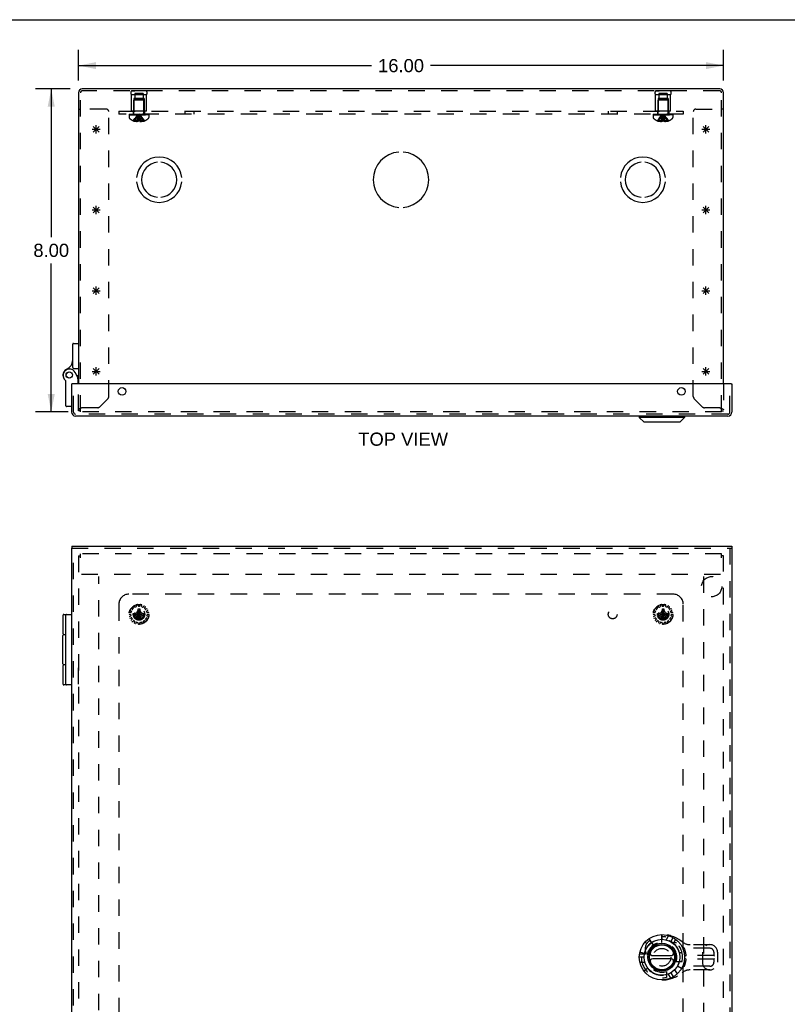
# Model space of a CAD drawing. Header units: inches. Extents: x 0 to 73.9, y 0 to 47.8.
# Tile 11 of 13: x 14.9 to 34, y 23.4 to 47.8. Entities that reach past the tile are written whole.
import ezdxf

# ---------------------------------------------------------------- set-up
doc = ezdxf.new("R2010")
doc.units = ezdxf.units.IN
doc.header["$LTSCALE"] = 4.065217
doc.header["$MEASUREMENT"] = 0
doc.linetypes.add('HIDDEN', pattern=[0.2, 0.1, -0.1])
doc.layers.get('0').update_dxf_attribs({"linetype": 'CONTINUOUS'})
for name, color, linetype in [('DEFAULT_2', 8, 'HIDDEN'), ('DIMENSIONS', 7, 'CONTINUOUS'), ('DOOR_ASSEMBLY', 7, 'CONTINUOUS'), ('OPEN', 7, 'CONTINUOUS'), ('SPOTWELDS', 7, 'CONTINUOUS'), ('SUBPANEL', 7, 'CONTINUOUS')]:
    doc.layers.add(name, color=color, linetype=linetype)
doc.styles.get("Standard").update_dxf_attribs({"font": 'arial.ttf'})
doc.dimstyles.new('DIMSTYLE_1', dxfattribs={"dimtxt": 0.326087, "dimasz": 0.434783, "dimexe": 0.09, "dimexo": 0.07, "dimgap": 0.0375, "dimtad": 0, "dimtih": 1, "dimtoh": 1, "dimzin": 4, "dimdsep": 46, "dimtxsty": 'Standard', "dimblk": '_FILLED', "dimblk1": '_FILLED', "dimblk2": '_FILLED', "dimcen": 0.09, "dimadec": 3, "dimazin": 1, "dimtfac": 1, "dimtdec": 3, "dimtofl": 0, "dimtmove": 0, "dimatfit": 3, "dimldrblk": '_FILLED', "dimfxl": 0, "dimtolj": 1, "dimtzin": 4, "dimarcsym": 0})

# ---------------------------------------------------------------- blocks, each defined once
blk = doc.blocks.new('_FILLED')
at = {"color": 0, "linetype": 'ByBlock'}
blk.add_solid([(0, 0), (-1, 0.2), (-1, -0.2)], dxfattribs=at)
blk = doc.blocks.new('*D1')
at = {"layer": 'DIMENSIONS', "color": 2, "linetype": 'Continuous'}
for p, q in [((16.396, 46.318), (16.396, 47.079)), ((32.396, 46.318), (32.396, 47.079)), ((16.396, 46.688), (23.663, 46.688)), ((32.396, 46.688), (25.128, 46.688))]:
    blk.add_line(p, q, dxfattribs=at)
at = {"layer": 'DIMENSIONS', "color": 2, "linetype": 'Continuous', "xscale": 0.4347826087, "yscale": 0.4347826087, "zscale": 0.4347826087, "rotation": 180}
blk.add_blockref('_FILLED', (16.396, 46.688), dxfattribs=at)
at = {"layer": 'DIMENSIONS', "color": 2, "linetype": 'Continuous', "xscale": 0.4347826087, "yscale": 0.4347826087, "zscale": 0.4347826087}
blk.add_blockref('_FILLED', (32.396, 46.688), dxfattribs=at)
at = {"layer": 'DIMENSIONS', "color": 2, "linetype": 'Continuous', "insert": (24.396, 46.851), "char_height": 0.3261, "width": 1.13949, "attachment_point": 2, "line_spacing_factor": 0.9}
blk.add_mtext('16.00', dxfattribs=at)
blk = doc.blocks.new('*D2')
at = {"layer": 'DIMENSIONS', "color": 2, "linetype": 'Continuous'}
for p, q in [((16.186, 46.109), (15.328, 46.109)), ((15.719, 46.109), (15.719, 42.435)), ((15.719, 38.109), (15.719, 41.783)), ((16.139, 38.109), (15.328, 38.109))]:
    blk.add_line(p, q, dxfattribs=at)
at = {"layer": 'DIMENSIONS', "color": 2, "linetype": 'Continuous', "xscale": 0.4347826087, "yscale": 0.4347826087, "zscale": 0.4347826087}
for p, rotation in [((15.719, 46.109), 90), ((15.719, 38.109), 270)]:
    blk.add_blockref('_FILLED', p, dxfattribs=dict(at, rotation=rotation))
at = {"layer": 'DIMENSIONS', "color": 2, "linetype": 'Continuous', "insert": (15.719, 42.272), "char_height": 0.3261, "width": 0.88613, "attachment_point": 2, "line_spacing_factor": 0.9}
blk.add_mtext('8.00', dxfattribs=at)

msp = doc.modelspace()

# ---------------------------------------------------------------- linework, layer by layer
at = {"color": 7, "linetype": 'Continuous'}
for p, q in [((0, 47.826), (73.913, 47.826)), ((16.396, 45.609), (16.444, 45.609)), ((32.396, 45.609), (32.348, 45.609))]:
    msp.add_line(p, q, dxfattribs=at)
at = {"color": 3, "linetype": 'Continuous'}
for p, q in [((16.396, 46.014), (16.396, 38.8)), ((32.301, 46.109), (16.49, 46.109)), ((32.396, 38.8), (32.396, 46.014))]:
    msp.add_line(p, q, dxfattribs=at)
at = {"color": 40, "linetype": 'Continuous'}
for p, q in [((16.733, 39.109), (16.933, 39.109)), ((16.904, 39.038), (16.762, 39.18)), ((16.762, 39.038), (16.904, 39.18)), ((16.833, 39.009), (16.833, 39.209)), ((31.858, 39.109), (32.058, 39.109)), ((32.029, 39.038), (31.887, 39.18)), ((31.887, 39.038), (32.029, 39.18)), ((31.958, 39.009), (31.958, 39.209))]:
    msp.add_line(p, q, dxfattribs=at)
at = {"color": 3, "linetype": 'Continuous'}
for centre, start, end in [((16.49, 46.014), 90, 180), ((32.301, 46.014), 0, 90)]:
    msp.add_arc(centre, 0.0948, start, end, dxfattribs=at)
at = {"layer": 'DEFAULT_2', "color": 8, "linetype": 'HIDDEN'}
for p, q in [((16.444, 38.109), (16.444, 46.014)), ((32.301, 46.061), (16.49, 46.061)), ((17.708, 46.061), (17.796, 46.061)), ((18.084, 46.061), (17.708, 46.061)), ((17.708, 45.561), (17.708, 45.961)), ((18.084, 45.961), (17.708, 45.961)), ((17.794, 45.998), (17.794, 45.873)), ((17.997, 45.998), (17.794, 45.998)), ((18.084, 46.061), (17.996, 46.061)), ((17.997, 45.998), (17.997, 45.873)), ((18.084, 45.561), (18.084, 45.961)), ((30.708, 46.061), (30.796, 46.061)), ((31.084, 46.061), (30.708, 46.061)), ((31.084, 45.961), (30.708, 45.961)), ((30.708, 45.561), (30.708, 45.961)), ((30.997, 45.998), (30.794, 45.998)), ((30.794, 45.998), (30.794, 45.873)), ((31.084, 46.061), (30.996, 46.061)), ((30.997, 45.998), (30.997, 45.873)), ((31.084, 45.561), (31.084, 45.961)), ((32.348, 38.109), (32.348, 46.014)), ((17.771, 45.873), (17.771, 45.561)), ((18.021, 45.873), (17.771, 45.873)), ((17.782, 45.841), (17.772, 45.831)), ((17.772, 45.503), (17.772, 45.831)), ((18.02, 45.831), (17.772, 45.831)), ((18.01, 45.841), (17.782, 45.841)), ((18.01, 45.841), (18.02, 45.831)), ((18.02, 45.503), (18.02, 45.831)), ((18.021, 45.873), (18.021, 45.561)), ((31.021, 45.873), (30.771, 45.873)), ((30.771, 45.873), (30.771, 45.561)), ((30.782, 45.841), (30.772, 45.831)), ((31.02, 45.831), (30.772, 45.831)), ((30.772, 45.503), (30.772, 45.831)), ((31.01, 45.841), (30.782, 45.841)), ((31.01, 45.841), (31.02, 45.831)), ((31.02, 45.503), (31.02, 45.831)), ((31.021, 45.873), (31.021, 45.561)), ((17.084, 45.609), (16.444, 45.609)), ((17.146, 38.482), (17.146, 45.547)), ((17.65, 45.486), (17.65, 45.471)), ((17.65, 45.486), (18.141, 45.486)), ((18.141, 45.471), (17.65, 45.471)), ((17.65, 45.466), (17.65, 45.405)), ((17.65, 45.466), (18.142, 45.466)), ((17.658, 45.471), (17.658, 45.486)), ((17.675, 45.486), (17.675, 45.471)), ((17.697, 45.486), (17.697, 45.471)), ((17.702, 45.471), (17.702, 45.486)), ((18.084, 45.561), (17.708, 45.561)), ((17.708, 45.486), (17.708, 45.471)), ((17.728, 45.486), (17.728, 45.471)), ((17.737, 45.486), (17.737, 45.471)), ((17.755, 45.486), (17.755, 45.471)), ((17.779, 45.471), (17.779, 45.486)), ((17.79, 45.486), (17.79, 45.471)), ((17.825, 45.486), (17.825, 45.471)), ((17.829, 45.486), (17.829, 45.471)), ((17.899, 45.456), (17.896, 45.481)), ((17.899, 45.456), (17.896, 45.481)), ((17.962, 45.486), (17.962, 45.471)), ((17.966, 45.471), (17.966, 45.486)), ((18.002, 45.486), (18.002, 45.471)), ((18.012, 45.486), (18.012, 45.471)), ((18.036, 45.486), (18.036, 45.471)), ((18.054, 45.471), (18.054, 45.486)), ((18.063, 45.486), (18.063, 45.471)), ((18.083, 45.486), (18.083, 45.471)), ((18.089, 45.486), (18.089, 45.471)), ((18.094, 45.486), (18.094, 45.471)), ((18.116, 45.471), (18.116, 45.486)), ((18.133, 45.486), (18.133, 45.471)), ((18.141, 45.471), (18.141, 45.486)), ((18.142, 45.466), (18.142, 45.405)), ((30.65, 45.486), (31.141, 45.486)), ((30.65, 45.486), (30.65, 45.471)), ((31.141, 45.471), (30.65, 45.471)), ((30.65, 45.466), (31.142, 45.466)), ((30.65, 45.466), (30.65, 45.405)), ((30.658, 45.471), (30.658, 45.486)), ((30.675, 45.486), (30.675, 45.471)), ((30.697, 45.486), (30.697, 45.471)), ((30.702, 45.471), (30.702, 45.486)), ((31.084, 45.561), (30.708, 45.561)), ((30.708, 45.486), (30.708, 45.471)), ((30.728, 45.486), (30.728, 45.471)), ((30.737, 45.486), (30.737, 45.471)), ((30.755, 45.486), (30.755, 45.471)), ((30.779, 45.471), (30.779, 45.486)), ((30.79, 45.486), (30.79, 45.471)), ((30.825, 45.486), (30.825, 45.471)), ((30.829, 45.486), (30.829, 45.471)), ((30.899, 45.456), (30.896, 45.481)), ((30.899, 45.456), (30.896, 45.481)), ((30.962, 45.486), (30.962, 45.471)), ((30.966, 45.471), (30.966, 45.486)), ((31.002, 45.486), (31.002, 45.471)), ((31.012, 45.486), (31.012, 45.471)), ((31.036, 45.486), (31.036, 45.471)), ((31.054, 45.471), (31.054, 45.486)), ((31.063, 45.486), (31.063, 45.471)), ((31.083, 45.486), (31.083, 45.471)), ((31.089, 45.486), (31.089, 45.471)), ((31.094, 45.486), (31.094, 45.471)), ((31.116, 45.471), (31.116, 45.486)), ((31.133, 45.486), (31.133, 45.471)), ((31.141, 45.471), (31.141, 45.486)), ((31.142, 45.466), (31.142, 45.405)), ((31.646, 38.482), (31.646, 45.547)), ((31.708, 45.609), (32.348, 45.609)), ((17.755, 45.32), (17.755, 45.32)), ((17.755, 45.32), (17.756, 45.32)), ((17.878, 45.32), (17.756, 45.32)), ((17.791, 45.32), (17.791, 45.307)), ((17.846, 45.32), (17.846, 45.298)), ((17.878, 45.32), (17.88, 45.349)), ((17.878, 45.32), (17.878, 45.307)), ((17.878, 45.32), (17.878, 45.32)), ((17.88, 45.349), (17.883, 45.377)), ((17.914, 45.32), (17.914, 45.307)), ((17.914, 45.32), (17.914, 45.32)), ((18.035, 45.32), (17.914, 45.32)), ((17.945, 45.32), (17.945, 45.298)), ((18, 45.32), (18, 45.307)), ((18.036, 45.32), (18.035, 45.32)), ((18.036, 45.32), (18.036, 45.32)), ((30.755, 45.32), (30.755, 45.32)), ((30.756, 45.32), (30.755, 45.32)), ((30.878, 45.32), (30.756, 45.32)), ((30.791, 45.32), (30.791, 45.307)), ((30.846, 45.32), (30.846, 45.298)), ((30.878, 45.32), (30.88, 45.349)), ((30.878, 45.32), (30.878, 45.307)), ((30.878, 45.32), (30.878, 45.32)), ((30.88, 45.349), (30.883, 45.377)), ((31.035, 45.32), (30.914, 45.32)), ((30.914, 45.32), (30.914, 45.32)), ((30.914, 45.32), (30.914, 45.307)), ((30.945, 45.32), (30.945, 45.298)), ((31, 45.32), (31, 45.307)), ((31.036, 45.32), (31.035, 45.32)), ((31.036, 45.32), (31.036, 45.32)), ((16.396, 38.127), (16.396, 38.8)), ((32.396, 38.8), (32.396, 38.127)), ((16.913, 38.225), (17.128, 38.44)), ((31.663, 38.44), (31.878, 38.225)), ((16.444, 38.127), (16.396, 38.127)), ((16.446, 38.192), (16.444, 38.191)), ((32.348, 38.109), (16.444, 38.109)), ((16.448, 38.192), (16.446, 38.192)), ((16.454, 38.195), (16.452, 38.194)), ((16.458, 38.196), (16.454, 38.195)), ((16.463, 38.198), (16.458, 38.196)), ((16.467, 38.199), (16.463, 38.198)), ((16.472, 38.201), (16.467, 38.199)), ((16.479, 38.203), (16.472, 38.201)), ((16.49, 38.207), (16.479, 38.203)), ((16.871, 38.207), (16.49, 38.207)), ((32.301, 38.207), (31.92, 38.207)), ((32.301, 38.207), (32.31, 38.204)), ((32.31, 38.204), (32.317, 38.202)), ((32.317, 38.202), (32.322, 38.2)), ((32.322, 38.2), (32.326, 38.199)), ((32.326, 38.199), (32.331, 38.197)), ((32.348, 38.127), (32.396, 38.127)), ((32.388, 38.169), (32.389, 38.169)), ((32.389, 38.169), (32.39, 38.168)), ((32.391, 38.166), (32.392, 38.166)), ((32.393, 38.164), (32.394, 38.163)), ((32.394, 38.163), (32.394, 38.162)), ((32.394, 38.162), (32.395, 38.162)), ((32.395, 38.16), (32.395, 38.159)), ((16.396, 34.537), (16.396, 14.633)), ((16.396, 34.537), (16.444, 34.537)), ((16.444, 34.49), (16.444, 34.585)), ((32.348, 34.585), (16.444, 34.585)), ((32.348, 34.49), (32.348, 34.585)), ((32.396, 34.537), (32.348, 34.537)), ((32.396, 14.633), (32.396, 34.537)), ((16.469, 34.085), (32.323, 34.085)), ((16.896, 15.145), (16.896, 34.025)), ((31.896, 34.025), (31.896, 15.145)), ((17.728, 33.21), (17.702, 33.222)), ((17.739, 33.263), (17.754, 33.239)), ((17.753, 33.227), (17.74, 33.212)), ((17.793, 33.267), (17.774, 33.289)), ((17.823, 33.272), (17.805, 33.264)), ((17.825, 33.311), (17.829, 33.283)), ((17.876, 33.293), (17.868, 33.321)), ((17.878, 32.945), (17.914, 33.225)), ((17.878, 33.224), (17.878, 33.225)), ((17.914, 32.945), (17.878, 33.225)), ((17.878, 33.189), (17.878, 33.224)), ((17.906, 33.286), (17.886, 33.286)), ((17.914, 33.225), (17.914, 33.224)), ((17.914, 33.224), (17.914, 33.189)), ((17.923, 33.321), (17.915, 33.293)), ((17.962, 33.283), (17.966, 33.311)), ((17.986, 33.264), (17.968, 33.272)), ((18.017, 33.289), (17.998, 33.267)), ((18.037, 33.239), (18.052, 33.263)), ((18.052, 33.212), (18.038, 33.227)), ((18.089, 33.222), (18.063, 33.21)), ((30.728, 33.21), (30.702, 33.222)), ((30.739, 33.263), (30.754, 33.239)), ((30.753, 33.227), (30.74, 33.212)), ((30.793, 33.267), (30.774, 33.289)), ((30.823, 33.272), (30.805, 33.264)), ((30.825, 33.311), (30.829, 33.283)), ((30.876, 33.293), (30.868, 33.321)), ((30.878, 32.945), (30.914, 33.225)), ((30.878, 33.224), (30.878, 33.225)), ((30.914, 32.945), (30.878, 33.225)), ((30.878, 33.189), (30.878, 33.224)), ((30.906, 33.286), (30.886, 33.286)), ((30.914, 33.225), (30.914, 33.224)), ((30.914, 33.224), (30.914, 33.189)), ((30.923, 33.321), (30.915, 33.293)), ((30.962, 33.283), (30.966, 33.311)), ((30.986, 33.264), (30.968, 33.272)), ((31.017, 33.289), (30.998, 33.267)), ((31.037, 33.239), (31.052, 33.263)), ((31.052, 33.212), (31.038, 33.227)), ((31.089, 33.222), (31.063, 33.21)), ((17.658, 33.088), (17.686, 33.083)), ((17.691, 33.13), (17.663, 33.131)), ((17.691, 33.044), (17.664, 33.033)), ((17.678, 32.991), (17.705, 32.998)), ((17.68, 33.184), (17.704, 33.168)), ((17.695, 33.074), (17.697, 33.054)), ((17.707, 33.156), (17.701, 33.137)), ((17.725, 32.964), (17.705, 32.943)), ((17.717, 32.993), (17.726, 32.976)), ((17.755, 33.103), (18.036, 33.067)), ((17.755, 33.103), (17.756, 33.103)), ((17.755, 33.067), (18.036, 33.103)), ((17.756, 33.067), (17.755, 33.067)), ((17.756, 33.103), (17.791, 33.103)), ((17.791, 33.067), (17.756, 33.067)), ((17.791, 33.103), (17.846, 33.134)), ((17.791, 33.103), (18, 33.067)), ((17.791, 33.067), (18, 33.103)), ((17.846, 33.035), (17.791, 33.067)), ((17.846, 33.134), (17.878, 33.189)), ((17.846, 33.035), (17.945, 33.134)), ((17.945, 33.035), (17.846, 33.134)), ((17.878, 32.98), (17.846, 33.035)), ((17.878, 32.98), (17.914, 33.189)), ((17.914, 32.98), (17.878, 33.189)), ((17.878, 32.945), (17.878, 32.98)), ((17.914, 33.189), (17.945, 33.134)), ((17.945, 33.035), (17.914, 32.98)), ((17.914, 32.98), (17.914, 32.945)), ((17.945, 33.134), (18, 33.103)), ((18, 33.067), (17.945, 33.035)), ((18, 33.103), (18.035, 33.103)), ((18.035, 33.067), (18, 33.067)), ((18.035, 33.103), (18.036, 33.103)), ((18.036, 33.067), (18.035, 33.067)), ((18.065, 32.976), (18.075, 32.993)), ((18.086, 32.943), (18.066, 32.964)), ((18.09, 33.137), (18.084, 33.156)), ((18.086, 32.998), (18.114, 32.991)), ((18.088, 33.168), (18.111, 33.184)), ((18.094, 33.054), (18.097, 33.074)), ((18.128, 33.131), (18.1, 33.13)), ((18.127, 33.033), (18.101, 33.044)), ((18.105, 33.083), (18.133, 33.088)), ((30.658, 33.088), (30.686, 33.083)), ((30.691, 33.13), (30.663, 33.131)), ((30.691, 33.044), (30.664, 33.033)), ((30.678, 32.991), (30.705, 32.998)), ((30.68, 33.184), (30.704, 33.168)), ((30.695, 33.074), (30.697, 33.054)), ((30.707, 33.156), (30.701, 33.137)), ((30.725, 32.964), (30.705, 32.943)), ((30.717, 32.993), (30.726, 32.976)), ((30.755, 33.067), (31.036, 33.103)), ((30.755, 33.103), (30.756, 33.103)), ((30.755, 33.103), (31.036, 33.067)), ((30.756, 33.067), (30.755, 33.067)), ((30.756, 33.103), (30.791, 33.103)), ((30.791, 33.067), (30.756, 33.067)), ((30.791, 33.103), (30.846, 33.134)), ((30.791, 33.067), (31, 33.103)), ((30.791, 33.103), (31, 33.067)), ((30.846, 33.035), (30.791, 33.067)), ((30.846, 33.134), (30.878, 33.189)), ((30.846, 33.035), (30.945, 33.134)), ((30.945, 33.035), (30.846, 33.134)), ((30.878, 32.98), (30.846, 33.035)), ((30.878, 32.98), (30.914, 33.189)), ((30.914, 32.98), (30.878, 33.189)), ((30.878, 32.945), (30.878, 32.98)), ((30.914, 33.189), (30.945, 33.134)), ((30.945, 33.035), (30.914, 32.98)), ((30.914, 32.98), (30.914, 32.945)), ((30.945, 33.134), (31, 33.103)), ((31, 33.067), (30.945, 33.035)), ((31, 33.103), (31.035, 33.103)), ((31.035, 33.067), (31, 33.067)), ((31.035, 33.103), (31.036, 33.103)), ((31.036, 33.067), (31.035, 33.067)), ((31.065, 32.976), (31.075, 32.993)), ((31.086, 32.943), (31.066, 32.964)), ((31.09, 33.137), (31.084, 33.156)), ((31.086, 32.998), (31.114, 32.991)), ((31.088, 33.168), (31.111, 33.184)), ((31.094, 33.054), (31.097, 33.074)), ((31.128, 33.131), (31.1, 33.13)), ((31.127, 33.033), (31.101, 33.044)), ((31.105, 33.083), (31.133, 33.088)), ((17.735, 32.91), (17.757, 32.928)), ((17.769, 32.928), (17.786, 32.916)), ((17.789, 32.905), (17.779, 32.878)), ((17.82, 32.86), (17.833, 32.885)), ((17.844, 32.89), (17.864, 32.886)), ((17.871, 32.877), (17.874, 32.848)), ((17.878, 32.945), (17.878, 32.945)), ((17.914, 32.945), (17.914, 32.945)), ((17.918, 32.848), (17.92, 32.877)), ((17.928, 32.886), (17.947, 32.89)), ((17.958, 32.885), (17.972, 32.86)), ((18.012, 32.878), (18.002, 32.905)), ((18.006, 32.916), (18.022, 32.928)), ((18.034, 32.928), (18.057, 32.91)), ((30.735, 32.91), (30.757, 32.928)), ((30.769, 32.928), (30.786, 32.916)), ((30.789, 32.905), (30.779, 32.878)), ((30.82, 32.86), (30.833, 32.885)), ((30.844, 32.89), (30.864, 32.886)), ((30.871, 32.877), (30.874, 32.848)), ((30.878, 32.945), (30.878, 32.945)), ((30.914, 32.945), (30.914, 32.945)), ((30.918, 32.848), (30.92, 32.877)), ((30.928, 32.886), (30.947, 32.89)), ((30.958, 32.885), (30.972, 32.86)), ((31.012, 32.878), (31.002, 32.905)), ((31.006, 32.916), (31.022, 32.928)), ((31.034, 32.928), (31.057, 32.91))]:
    msp.add_line(p, q, dxfattribs=at)
for points in [[(17.755, 45.32), (17.775, 45.349), (17.796, 45.377), (17.819, 45.404), (17.843, 45.431), (17.868, 45.456), (17.896, 45.481)], [(17.791, 45.32), (17.806, 45.349), (17.821, 45.377), (17.838, 45.404), (17.856, 45.431), (17.875, 45.456), (17.896, 45.481)], [(17.846, 45.32), (17.853, 45.349), (17.86, 45.377), (17.868, 45.404), (17.877, 45.431), (17.886, 45.456), (17.896, 45.481)], [(17.883, 45.377), (17.886, 45.404), (17.889, 45.431), (17.892, 45.456), (17.896, 45.481)], [(17.886, 45.404), (17.889, 45.431), (17.892, 45.456), (17.896, 45.481)], [(17.945, 45.32), (17.938, 45.349), (17.931, 45.377), (17.923, 45.404), (17.914, 45.431), (17.905, 45.456), (17.896, 45.481)], [(18, 45.32), (17.985, 45.349), (17.97, 45.377), (17.953, 45.404), (17.935, 45.431), (17.916, 45.456), (17.896, 45.481)], [(18.036, 45.32), (18.016, 45.349), (17.995, 45.377), (17.972, 45.404), (17.948, 45.431), (17.923, 45.456), (17.896, 45.481)], [(17.914, 45.32), (17.911, 45.349), (17.908, 45.377), (17.905, 45.404), (17.902, 45.431), (17.899, 45.456)], [(17.914, 45.32), (17.911, 45.349), (17.908, 45.377), (17.905, 45.404), (17.902, 45.431)], [(30.755, 45.32), (30.775, 45.349), (30.796, 45.377), (30.819, 45.404), (30.843, 45.431), (30.868, 45.456), (30.896, 45.481)], [(30.791, 45.32), (30.806, 45.349), (30.821, 45.377), (30.838, 45.404), (30.856, 45.431), (30.875, 45.456), (30.896, 45.481)], [(30.846, 45.32), (30.853, 45.349), (30.86, 45.377), (30.868, 45.404), (30.877, 45.431), (30.886, 45.456), (30.896, 45.481)], [(30.883, 45.377), (30.886, 45.404), (30.889, 45.431), (30.892, 45.456), (30.896, 45.481)], [(30.886, 45.404), (30.889, 45.431), (30.892, 45.456), (30.896, 45.481)], [(31.036, 45.32), (31.016, 45.349), (30.995, 45.377), (30.972, 45.404), (30.948, 45.431), (30.923, 45.456), (30.896, 45.481)], [(31, 45.32), (30.985, 45.349), (30.97, 45.377), (30.953, 45.404), (30.935, 45.431), (30.916, 45.456), (30.896, 45.481)], [(30.945, 45.32), (30.938, 45.349), (30.931, 45.377), (30.923, 45.404), (30.914, 45.431), (30.905, 45.456), (30.896, 45.481)], [(30.914, 45.32), (30.911, 45.349), (30.908, 45.377), (30.905, 45.404), (30.902, 45.431), (30.899, 45.456)], [(30.914, 45.32), (30.911, 45.349), (30.908, 45.377), (30.905, 45.404), (30.902, 45.431)], [(17.846, 45.298), (17.841, 45.298), (17.836, 45.299), (17.83, 45.299), (17.825, 45.3), (17.82, 45.301), (17.814, 45.302), (17.809, 45.303), (17.803, 45.304), (17.797, 45.305), (17.791, 45.307)], [(17.878, 45.307), (17.873, 45.305), (17.869, 45.303), (17.865, 45.302), (17.862, 45.301), (17.858, 45.3), (17.854, 45.299), (17.85, 45.298), (17.846, 45.298)], [(17.914, 45.32), (17.908, 45.32), (17.902, 45.32), (17.896, 45.32), (17.89, 45.32), (17.884, 45.32), (17.878, 45.32)], [(17.914, 45.307), (17.918, 45.305), (17.922, 45.303), (17.926, 45.302)], [(17.945, 45.298), (17.941, 45.298), (17.937, 45.299), (17.933, 45.3), (17.93, 45.301), (17.926, 45.302)], [(18, 45.307), (17.994, 45.305), (17.988, 45.304), (17.982, 45.303), (17.977, 45.302), (17.971, 45.301), (17.966, 45.3), (17.961, 45.299), (17.955, 45.299), (17.95, 45.298), (17.945, 45.298)], [(30.846, 45.298), (30.841, 45.298), (30.836, 45.299), (30.83, 45.299), (30.825, 45.3), (30.82, 45.301), (30.814, 45.302), (30.809, 45.303), (30.803, 45.304), (30.797, 45.305), (30.791, 45.307)], [(30.878, 45.307), (30.873, 45.305), (30.869, 45.303), (30.865, 45.302), (30.862, 45.301), (30.858, 45.3), (30.854, 45.299), (30.85, 45.298), (30.846, 45.298)], [(30.914, 45.32), (30.908, 45.32), (30.902, 45.32), (30.896, 45.32), (30.89, 45.32), (30.884, 45.32), (30.878, 45.32)], [(30.945, 45.298), (30.941, 45.298), (30.937, 45.299), (30.933, 45.3), (30.93, 45.301), (30.926, 45.302), (30.922, 45.303), (30.918, 45.305), (30.914, 45.307)], [(31, 45.307), (30.994, 45.305), (30.988, 45.304), (30.982, 45.303), (30.977, 45.302), (30.971, 45.301), (30.966, 45.3), (30.961, 45.299), (30.955, 45.299), (30.95, 45.298), (30.945, 45.298)], [(16.438, 38.188), (16.436, 38.188), (16.434, 38.187), (16.432, 38.186), (16.43, 38.185), (16.428, 38.184), (16.427, 38.184), (16.425, 38.183), (16.423, 38.182), (16.422, 38.181), (16.42, 38.181), (16.419, 38.18), (16.417, 38.179), (16.416, 38.178), (16.414, 38.177), (16.413, 38.177), (16.412, 38.176), (16.41, 38.175), (16.409, 38.174), (16.408, 38.173), (16.407, 38.173), (16.406, 38.172), (16.405, 38.171), (16.404, 38.17), (16.403, 38.169), (16.402, 38.169), (16.401, 38.168), (16.4, 38.167), (16.4, 38.166), (16.399, 38.166), (16.398, 38.165), (16.398, 38.164), (16.397, 38.163), (16.397, 38.162), (16.397, 38.162), (16.396, 38.161), (16.396, 38.16), (16.396, 38.159), (16.396, 38.158), (16.396, 38.158), (16.396, 38.157)], [(16.444, 38.191), (16.442, 38.19), (16.44, 38.189), (16.438, 38.188)], [(16.452, 38.194), (16.45, 38.193), (16.448, 38.192)], [(32.331, 38.197), (32.335, 38.195), (32.337, 38.195), (32.339, 38.194), (32.341, 38.193), (32.343, 38.192), (32.345, 38.192), (32.347, 38.191), (32.35, 38.19), (32.351, 38.189), (32.353, 38.188), (32.355, 38.188)], [(32.355, 38.188), (32.357, 38.187), (32.359, 38.186), (32.361, 38.185), (32.363, 38.184), (32.364, 38.184), (32.366, 38.183), (32.368, 38.182), (32.369, 38.181), (32.371, 38.181), (32.373, 38.18), (32.374, 38.179), (32.376, 38.178), (32.377, 38.177), (32.378, 38.177), (32.38, 38.176), (32.381, 38.175), (32.382, 38.174), (32.383, 38.173), (32.384, 38.173), (32.385, 38.172), (32.386, 38.171), (32.387, 38.17), (32.388, 38.169)], [(32.39, 38.168), (32.391, 38.167), (32.391, 38.166)], [(32.392, 38.166), (32.393, 38.165), (32.393, 38.164)], [(32.395, 38.162), (32.395, 38.161), (32.395, 38.16)], [(32.395, 38.159), (32.395, 38.158), (32.396, 38.158), (32.396, 38.157)], [(17.878, 33.225), (17.884, 33.225), (17.89, 33.225), (17.896, 33.225), (17.902, 33.225), (17.908, 33.225), (17.914, 33.225)], [(30.878, 33.225), (30.884, 33.225), (30.89, 33.225), (30.896, 33.225), (30.902, 33.225), (30.908, 33.225), (30.914, 33.225)], [(17.755, 33.085), (17.755, 33.088), (17.755, 33.091), (17.755, 33.094), (17.755, 33.097), (17.755, 33.1), (17.755, 33.103)], [(17.755, 33.067), (17.755, 33.07), (17.755, 33.073), (17.755, 33.076), (17.755, 33.079), (17.755, 33.082), (17.755, 33.085)], [(18.036, 33.103), (18.036, 33.1), (18.036, 33.097), (18.036, 33.094), (18.036, 33.091), (18.036, 33.088), (18.036, 33.085)], [(18.036, 33.085), (18.036, 33.082), (18.036, 33.079), (18.036, 33.076), (18.036, 33.073), (18.036, 33.07), (18.036, 33.067)], [(30.755, 33.085), (30.755, 33.088), (30.755, 33.091), (30.755, 33.094), (30.755, 33.097), (30.755, 33.1), (30.755, 33.103)], [(30.755, 33.067), (30.755, 33.07), (30.755, 33.073), (30.755, 33.076), (30.755, 33.079), (30.755, 33.082), (30.755, 33.085)], [(31.036, 33.103), (31.036, 33.1), (31.036, 33.097), (31.036, 33.094), (31.036, 33.091), (31.036, 33.088), (31.036, 33.085)], [(31.036, 33.085), (31.036, 33.082), (31.036, 33.079), (31.036, 33.076), (31.036, 33.073), (31.036, 33.07), (31.036, 33.067)], [(17.914, 32.945), (17.908, 32.944), (17.902, 32.944), (17.896, 32.944), (17.89, 32.944), (17.884, 32.944), (17.878, 32.945)], [(30.914, 32.945), (30.908, 32.944), (30.902, 32.944), (30.896, 32.944), (30.89, 32.944), (30.884, 32.944), (30.878, 32.945)]]:
    msp.add_lwpolyline(points, dxfattribs=at)
for centre, radius in [((17.896, 33.085), 0.246), ((17.896, 33.085), 0.143), ((17.896, 33.085), 0.128), ((17.896, 33.085), 0.124), ((17.896, 33.085), 0.114), ((30.896, 33.085), 0.246), ((30.896, 33.085), 0.143), ((30.896, 33.085), 0.128), ((30.896, 33.085), 0.124), ((30.896, 33.085), 0.114)]:
    msp.add_circle(centre, radius, dxfattribs=at)
for centre, radius, start, end in [((16.49, 46.014), 0.0468, 90, 180), ((17.794, 46.011), 0.1, 150.0508, 209.9492), ((17.997, 46.011), 0.1, 330.0508, 29.9492), ((30.794, 46.011), 0.1, 150.0508, 209.9492), ((30.997, 46.011), 0.1, 330.0508, 29.9492), ((32.301, 46.014), 0.0468, 0, 90), ((17.084, 45.547), 0.062, 0, 90), ((17.685, 45.405), 0.035, 180, 229.0666), ((17.734, 45.503), 0.0372, 270, 300.0497), ((17.734, 45.503), 0.0372, 332.4601, 360), ((18.057, 45.503), 0.0372, 180, 207.5399), ((18.057, 45.503), 0.0372, 239.9503, 270), ((18.107, 45.405), 0.035, 310.9334, 360), ((30.685, 45.405), 0.035, 180, 229.0666), ((30.734, 45.503), 0.0372, 270, 300.0497), ((30.734, 45.503), 0.0372, 332.4601, 360), ((31.057, 45.503), 0.0372, 180, 207.5399), ((31.057, 45.503), 0.0372, 239.9503, 270), ((31.107, 45.405), 0.035, 310.9334, 360), ((31.708, 45.547), 0.062, 90, 180), ((17.896, 45.648), 0.357, 229.0666, 246.8273), ((17.896, 45.648), 0.357, 246.9983, 252.9593), ((17.896, 45.648), 0.357, 287.0407, 293.0017), ((17.896, 45.648), 0.357, 293.1727, 310.9334), ((30.896, 45.648), 0.357, 229.0666, 246.8273), ((30.896, 45.648), 0.357, 246.9983, 252.9593), ((30.896, 45.648), 0.357, 287.0407, 293.0017), ((30.896, 45.648), 0.357, 293.1727, 310.9334), ((17.086, 38.482), 0.06, 315, 360), ((31.706, 38.482), 0.06, 180, 225), ((16.871, 38.267), 0.06, 270, 315), ((31.92, 38.267), 0.06, 225, 270), ((17.685, 33.192), 0.01, 152.9326, 235.8493), ((17.697, 33.213), 0.01, 64.1507, 147.0674), ((17.732, 33.219), 0.01, 244.1507, 318), ((17.747, 33.268), 0.01, 128.9326, 211.8493), ((17.745, 33.233), 0.01, 318, 31.8493), ((17.767, 33.283), 0.01, 40.1507, 123.0674), ((17.801, 33.273), 0.01, 220.1507, 294), ((17.819, 33.282), 0.01, 294, 7.8493), ((17.835, 33.313), 0.01, 104.9326, 187.8493), ((17.858, 33.318), 0.01, 16.1507, 99.0674), ((17.886, 33.296), 0.01, 196.1507, 270), ((17.906, 33.296), 0.01, 270, 343.8493), ((17.933, 33.318), 0.01, 80.9326, 163.8493), ((17.956, 33.313), 0.01, 352.1507, 75.0674), ((17.972, 33.282), 0.01, 172.1507, 246), ((17.991, 33.273), 0.01, 246, 319.8493), ((18.024, 33.283), 0.01, 56.9326, 139.8493), ((18.046, 33.233), 0.01, 148.1507, 222), ((18.044, 33.268), 0.01, 328.1507, 51.0674), ((18.059, 33.219), 0.01, 222, 295.8493), ((18.094, 33.213), 0.01, 32.9326, 115.8493), ((18.106, 33.192), 0.01, 304.1507, 27.0674), ((30.685, 33.192), 0.01, 152.9326, 235.8493), ((30.697, 33.213), 0.01, 64.1507, 147.0674), ((30.732, 33.219), 0.01, 244.1507, 318), ((30.747, 33.268), 0.01, 128.9326, 211.8493), ((30.745, 33.233), 0.01, 318, 31.8493), ((30.767, 33.283), 0.01, 40.1507, 123.0674), ((30.801, 33.273), 0.01, 220.1507, 294), ((30.819, 33.282), 0.01, 294, 7.8493), ((30.835, 33.313), 0.01, 104.9326, 187.8493), ((30.858, 33.318), 0.01, 16.1507, 99.0674), ((30.886, 33.296), 0.01, 196.1507, 270), ((30.906, 33.296), 0.01, 270, 343.8493), ((30.933, 33.318), 0.01, 80.9326, 163.8493), ((30.956, 33.313), 0.01, 352.1507, 75.0674), ((30.972, 33.282), 0.01, 172.1507, 246), ((30.991, 33.273), 0.01, 246, 319.8493), ((31.024, 33.283), 0.01, 56.9326, 139.8493), ((31.046, 33.233), 0.01, 148.1507, 222), ((31.044, 33.268), 0.01, 328.1507, 51.0674), ((31.059, 33.219), 0.01, 222, 295.8493), ((31.094, 33.213), 0.01, 32.9326, 115.8493), ((31.106, 33.192), 0.01, 304.1507, 27.0674), ((17.66, 33.097), 0.01, 176.9326, 259.8493), ((17.662, 33.121), 0.01, 88.1507, 171.0674), ((17.668, 33.023), 0.01, 112.1507, 195.0674), ((17.675, 33), 0.01, 200.9326, 283.8493), ((17.685, 33.073), 0.01, 6, 79.8493), ((17.692, 33.14), 0.01, 268.1507, 342), ((17.687, 33.053), 0.01, 292.1507, 6), ((17.698, 33.159), 0.01, 342, 55.8493), ((17.708, 32.988), 0.01, 30, 103.8493), ((17.718, 32.971), 0.01, 316.1507, 30), ((18.073, 32.971), 0.01, 150, 223.8493), ((18.083, 32.988), 0.01, 76.1507, 150), ((18.093, 33.159), 0.01, 124.1507, 198), ((18.099, 33.14), 0.01, 198, 271.8493), ((18.104, 33.053), 0.01, 174, 247.8493), ((18.106, 33.073), 0.01, 100.1507, 174), ((18.116, 33), 0.01, 256.1507, 339.0674), ((18.123, 33.023), 0.01, 344.9326, 67.8493), ((18.129, 33.121), 0.01, 8.9326, 91.8493), ((18.131, 33.097), 0.01, 280.1507, 3.0674), ((30.66, 33.097), 0.01, 176.9326, 259.8493), ((30.662, 33.121), 0.01, 88.1507, 171.0674), ((30.668, 33.023), 0.01, 112.1507, 195.0674), ((30.675, 33), 0.01, 200.9326, 283.8493), ((30.685, 33.073), 0.01, 6, 79.8493), ((30.692, 33.14), 0.01, 268.1507, 342), ((30.687, 33.053), 0.01, 292.1507, 6), ((30.698, 33.159), 0.01, 342, 55.8493), ((30.708, 32.988), 0.01, 30, 103.8493), ((30.718, 32.971), 0.01, 316.1507, 30), ((31.073, 32.971), 0.01, 150, 223.8493), ((31.083, 32.988), 0.01, 76.1507, 150), ((31.093, 33.159), 0.01, 124.1507, 198), ((31.099, 33.14), 0.01, 198, 271.8493), ((31.104, 33.053), 0.01, 174, 247.8493), ((31.106, 33.073), 0.01, 100.1507, 174), ((31.116, 33), 0.01, 256.1507, 339.0674), ((31.123, 33.023), 0.01, 344.9326, 67.8493), ((31.129, 33.121), 0.01, 8.9326, 91.8493), ((31.131, 33.097), 0.01, 280.1507, 3.0674), ((17.712, 32.936), 0.01, 136.1507, 219.0674), ((17.728, 32.918), 0.01, 224.9326, 307.8493), ((17.763, 32.92), 0.01, 54, 127.8493), ((17.789, 32.874), 0.01, 160.1507, 243.0674), ((17.78, 32.908), 0.01, 340.1507, 54), ((17.811, 32.865), 0.01, 248.9326, 331.8493), ((17.842, 32.88), 0.01, 78, 151.8493), ((17.861, 32.876), 0.01, 4.1507, 78), ((17.883, 32.849), 0.01, 184.1507, 267.0674), ((17.908, 32.849), 0.01, 272.9326, 355.8493), ((17.93, 32.876), 0.01, 102, 175.8493), ((17.949, 32.88), 0.01, 28.1507, 102), ((17.98, 32.865), 0.01, 208.1507, 291.0674), ((18.012, 32.908), 0.01, 126, 199.8493), ((18.002, 32.874), 0.01, 296.9326, 19.8493), ((18.028, 32.92), 0.01, 52.1507, 126), ((18.063, 32.918), 0.01, 232.1507, 315.0674), ((18.079, 32.936), 0.01, 320.9326, 43.8493), ((30.712, 32.936), 0.01, 136.1507, 219.0674), ((30.728, 32.918), 0.01, 224.9326, 307.8493), ((30.763, 32.92), 0.01, 54, 127.8493), ((30.789, 32.874), 0.01, 160.1507, 243.0674), ((30.78, 32.908), 0.01, 340.1507, 54), ((30.811, 32.865), 0.01, 248.9326, 331.8493), ((30.842, 32.88), 0.01, 78, 151.8493), ((30.861, 32.876), 0.01, 4.1507, 78), ((30.883, 32.849), 0.01, 184.1507, 267.0674), ((30.908, 32.849), 0.01, 272.9326, 355.8493), ((30.93, 32.876), 0.01, 102, 175.8493), ((30.949, 32.88), 0.01, 28.1507, 102), ((30.98, 32.865), 0.01, 208.1507, 291.0674), ((31.012, 32.908), 0.01, 126, 199.8493), ((31.002, 32.874), 0.01, 296.9326, 19.8493), ((31.028, 32.92), 0.01, 52.1507, 126), ((31.063, 32.918), 0.01, 232.1507, 315.0674), ((31.079, 32.936), 0.01, 320.9326, 43.8493)]:
    msp.add_arc(centre, radius, start, end, dxfattribs=at)
at = {"layer": 'DOOR_ASSEMBLY', "color": 7, "linetype": 'Continuous'}
for p, q in [((16.271, 39.803), (16.396, 39.803)), ((16.251, 39.202), (16.251, 39.783)), ((16.271, 39.182), (16.396, 39.182)), ((16.386, 38.936), (16.316, 39.078)), ((16.081, 38.256), (16.081, 38.866)), ((16.396, 39.019), (16.361, 38.987)), ((16.372, 38.964), (16.396, 38.964)), ((16.386, 38.8), (16.386, 38.936)), ((16.241, 38.8), (16.226, 38.8)), ((32.586, 38.8), (32.601, 38.8)), ((16.226, 38.236), (16.101, 38.236)), ((30.305, 38.002), (30.305, 37.964)), ((31.43, 37.964), (30.305, 37.964)), ((30.423, 37.846), (30.305, 37.964)), ((31.312, 37.846), (30.423, 37.846)), ((31.312, 37.846), (31.43, 37.964)), ((31.43, 38.002), (31.43, 37.964)), ((16.226, 34.772), (16.226, 34.724)), ((32.601, 34.772), (32.601, 34.724)), ((16.012, 32.605), (16.012, 33.065)), ((16.032, 33.085), (16.226, 33.085)), ((16.081, 31.355), (16.081, 33.065)), ((16.008, 31.86), (16.008, 32.56)), ((16.081, 32.58), (16.028, 32.58)), ((16.032, 32.585), (16.081, 32.585)), ((16.012, 31.355), (16.012, 31.815)), ((16.028, 31.84), (16.081, 31.84)), ((16.081, 31.835), (16.032, 31.835)), ((16.226, 31.335), (16.032, 31.335)), ((30.638, 24.625), (31.097, 24.625)), ((31.097, 24.545), (30.638, 24.545))]:
    msp.add_line(p, q, dxfattribs=at)
at = {"layer": 'DOOR_ASSEMBLY', "color": 3, "linetype": 'Continuous'}
for p, q in [((16.226, 38.097), (16.226, 38.8)), ((32.586, 38.8), (16.241, 38.8)), ((32.601, 38.8), (32.601, 38.097)), ((32.506, 38.002), (16.32, 38.002)), ((16.226, 34.772), (32.601, 34.772)), ((16.226, 14.445), (16.226, 34.724)), ((32.601, 34.724), (32.601, 14.445))]:
    msp.add_line(p, q, dxfattribs=at)
at = {"layer": 'DOOR_ASSEMBLY', "color": 8, "linetype": 'HIDDEN'}
for p, q in [((16.274, 38.097), (16.274, 38.8)), ((32.553, 38.097), (32.553, 38.8)), ((32.506, 38.05), (16.32, 38.05)), ((16.226, 34.724), (32.601, 34.724)), ((16.274, 14.445), (16.274, 34.724)), ((32.553, 34.724), (32.553, 14.445)), ((16.396, 31.355), (16.396, 31.98)), ((30.862, 25.147), (30.862, 25.03)), ((30.868, 24.955), (30.868, 25.147)), ((30.489, 24.928), (30.451, 24.963)), ((30.545, 25.046), (30.574, 25.003)), ((30.574, 25.003), (30.57, 25)), ((30.655, 24.888), (30.584, 24.99)), ((31.034, 25.122), (30.973, 25.018)), ((31.09, 24.971), (31.149, 25.072)), ((31.233, 24.942), (31.133, 24.942)), ((31.152, 24.928), (31.211, 25.03)), ((32.058, 24.897), (31.572, 24.897)), ((30.428, 24.66), (30.31, 24.66)), ((30.461, 24.672), (30.319, 24.71)), ((31.367, 24.692), (31.3, 24.692)), ((31.408, 24.819), (31.403, 24.822)), ((31.413, 24.816), (31.408, 24.819)), ((31.418, 24.812), (31.413, 24.816)), ((31.423, 24.809), (31.418, 24.812)), ((31.424, 24.808), (31.423, 24.809)), ((31.424, 24.808), (31.424, 24.808)), ((31.424, 24.808), (31.424, 24.808)), ((31.424, 24.808), (31.424, 24.808)), ((31.424, 24.808), (31.424, 24.808)), ((31.425, 24.808), (31.424, 24.808)), ((32.058, 24.807), (31.425, 24.807)), ((31.425, 24.807), (31.425, 24.807)), ((31.425, 24.807), (31.425, 24.807)), ((31.871, 24.71), (31.871, 24.46)), ((32.156, 24.71), (32.156, 24.63)), ((32.246, 24.71), (32.246, 24.46)), ((30.422, 24.585), (30.305, 24.585)), ((30.319, 24.46), (30.44, 24.46)), ((31.222, 24.477), (31.367, 24.477)), ((31.458, 24.549), (31.453, 24.555)), ((31.46, 24.622), (31.457, 24.619)), ((31.463, 24.544), (31.458, 24.549)), ((31.463, 24.626), (31.46, 24.622)), ((31.467, 24.63), (31.463, 24.626)), ((31.463, 24.543), (31.463, 24.544)), ((31.464, 24.542), (31.463, 24.543)), ((31.465, 24.542), (31.464, 24.542)), ((31.465, 24.541), (31.465, 24.542)), ((31.465, 24.541), (31.465, 24.541)), ((31.466, 24.541), (31.465, 24.541)), ((31.466, 24.541), (31.466, 24.541)), ((32.156, 24.63), (31.467, 24.63)), ((31.467, 24.63), (31.467, 24.63)), ((32.156, 24.54), (31.467, 24.54)), ((31.467, 24.54), (31.467, 24.54)), ((32.156, 24.63), (32.171, 24.615)), ((32.156, 24.54), (32.171, 24.555)), ((32.156, 24.54), (32.156, 24.46)), ((30.418, 24.247), (30.511, 24.317)), ((30.979, 24.232), (30.979, 24.086)), ((31.022, 24.167), (31.081, 24.064)), ((31.09, 24.199), (31.149, 24.098)), ((31.25, 24.172), (31.19, 24.277)), ((31.357, 24.308), (31.255, 24.366)), ((31.405, 24.35), (31.401, 24.347)), ((31.409, 24.352), (31.405, 24.35)), ((31.413, 24.355), (31.409, 24.352)), ((31.416, 24.357), (31.413, 24.355)), ((31.42, 24.36), (31.416, 24.357)), ((31.424, 24.362), (31.42, 24.36)), ((32.058, 24.362), (31.424, 24.362)), ((31.424, 24.362), (31.424, 24.362)), ((32.058, 24.272), (31.572, 24.272))]:
    msp.add_line(p, q, dxfattribs=at)
at = {"layer": 'DOOR_ASSEMBLY', "color": 7, "linetype": 'Continuous'}
for points in [[(16.372, 38.933), (16.369, 38.932), (16.366, 38.931)], [(16.386, 38.936), (16.385, 38.936), (16.372, 38.933)]]:
    msp.add_lwpolyline(points, dxfattribs=at)
at = {"layer": 'DOOR_ASSEMBLY', "color": 8, "linetype": 'HIDDEN'}
for points in [[(31.425, 24.808), (31.425, 24.808), (31.425, 24.808), (31.425, 24.808)], [(31.425, 24.807), (31.425, 24.807), (31.425, 24.808)], [(31.425, 24.807), (31.425, 24.807), (31.425, 24.807)], [(31.457, 24.619), (31.453, 24.615), (31.453, 24.615)], [(31.466, 24.541), (31.466, 24.541), (31.466, 24.541)], [(31.466, 24.54), (31.466, 24.54), (31.466, 24.541)], [(31.466, 24.54), (31.466, 24.54), (31.466, 24.54), (31.466, 24.54)], [(31.467, 24.54), (31.467, 24.54), (31.467, 24.54), (31.467, 24.54), (31.467, 24.54), (31.466, 24.54)], [(31.467, 24.63), (31.467, 24.63), (31.467, 24.63), (31.467, 24.63)], [(31.424, 24.362), (31.424, 24.362), (31.424, 24.362), (31.424, 24.362)]]:
    msp.add_lwpolyline(points, dxfattribs=at)
at = {"layer": 'DOOR_ASSEMBLY', "color": 7, "linetype": 'Continuous'}
for centre, radius in [((16.166, 39.019), 0.079), ((16.166, 39.019), 0.078), ((30.868, 24.585), 0.562), ((30.868, 24.585), 0.445), ((30.868, 24.585), 0.347), ((30.868, 24.585), 0.318), ((30.868, 24.585), 0.31)]:
    msp.add_circle(centre, radius, dxfattribs=at)
at = {"layer": 'DOOR_ASSEMBLY', "color": 3, "linetype": 'Continuous'}
for centre in [(17.476, 38.612), (31.351, 38.612)]:
    msp.add_circle(centre, 0.0938, dxfattribs=at)
at = {"layer": 'DOOR_ASSEMBLY', "color": 8, "linetype": 'HIDDEN'}
for centre, radius in [((32.101, 33.772), 0.25), ((30.868, 24.585), 0.22)]:
    msp.add_circle(centre, radius, dxfattribs=at)
at = {"layer": 'DOOR_ASSEMBLY', "color": 7, "linetype": 'Continuous'}
for centre, radius, start, end in [((16.271, 39.783), 0.02, 90, 180), ((16.001, 39.392), 0.25, 293.8265, 360), ((16.166, 39.019), 0.158, 113.8265, 201.112), ((16.172, 39.007), 0.16, 26.148, 231.7894), ((16.271, 39.202), 0.02, 180, 270), ((16.061, 38.866), 0.02, 0, 51.7894), ((16.101, 38.256), 0.02, 180, 270), ((16.032, 33.065), 0.02, 90, 180), ((16.101, 33.065), 0.02, 90, 180), ((16.028, 32.56), 0.02, 90, 180), ((16.032, 32.605), 0.02, 180, 270), ((16.028, 31.86), 0.02, 180, 270), ((16.032, 31.815), 0.02, 90, 180), ((16.032, 31.355), 0.02, 180, 270), ((16.101, 31.355), 0.02, 180, 270), ((30.638, 24.685), 0.06, 156.4218, 270), ((31.097, 24.685), 0.06, 270, 23.5782), ((30.638, 24.485), 0.06, 90, 203.5782), ((31.097, 24.485), 0.06, 336.4218, 90)]:
    msp.add_arc(centre, radius, start, end, dxfattribs=at)
at = {"layer": 'DOOR_ASSEMBLY', "color": 3, "linetype": 'Continuous'}
for centre, start, end in [((16.32, 38.097), 180, 270), ((32.506, 38.097), 270, 360)]:
    msp.add_arc(centre, 0.0948, start, end, dxfattribs=at)
at = {"layer": 'DOOR_ASSEMBLY', "color": 8, "linetype": 'HIDDEN'}
for centre, radius, start, end in [((16.32, 38.097), 0.0468, 180, 270), ((32.506, 38.097), 0.0468, 270, 360), ((30.868, 24.356), 0.791, 50.9276, 90), ((30.868, 24.585), 0.446, 13.9634, 346.0366), ((30.701, 24.786), 0.25, 129.5613, 203.6937), ((30.868, 24.585), 0.511, 125, 137.7587), ((30.868, 24.585), 0.37, 343.1097, 287.4576), ((30.562, 24.975), 0.027, 35, 71.89), ((30.868, 24.585), 0.511, 347.8559, 90), ((31.572, 25.224), 0.326, 230.9276, 270), ((32.058, 24.71), 0.188, 0, 180), ((30.463, 24.682), 0.01, 255, 23.6937), ((30.882, 24.586), 0.587, 4.2688, 22.1369), ((32.058, 24.71), 0.0975, 0, 90), ((30.868, 24.585), 0.511, 180, 282.5459), ((30.882, 24.586), 0.587, 337.5875, 355.4754), ((32.058, 24.46), 0.188, 180, 360), ((32.058, 24.46), 0.0975, 270, 360), ((30.868, 24.814), 0.791, 270, 309.0724), ((31.572, 23.946), 0.326, 90, 129.0724)]:
    msp.add_arc(centre, radius, start, end, dxfattribs=at)
at = {"layer": 'OPEN', "color": 40, "linetype": 'Continuous'}
for centre, radius, start, end in [((18.396, 43.859), 0.562, 5.6112, 174.3888), ((24.396, 43.859), 0.688, 94.5886, 265.4114), ((24.396, 43.859), 0.688, 274.5886, 85.4114), ((30.396, 43.859), 0.562, 5.6112, 174.3888), ((18.396, 43.859), 0.438, 95.9037, 264.0963), ((18.396, 43.859), 0.438, 275.9037, 84.0963), ((30.396, 43.859), 0.438, 95.9037, 264.0963), ((30.396, 43.859), 0.438, 275.9037, 84.0963), ((18.396, 43.859), 0.562, 185.6112, 354.3888), ((30.396, 43.859), 0.562, 185.6112, 354.3888)]:
    msp.add_arc(centre, radius, start, end, dxfattribs=at)
at = {"layer": 'SPOTWELDS', "color": 40, "linetype": 'Continuous'}
for p, q in [((16.762, 45.038), (16.904, 45.18)), ((16.904, 45.038), (16.762, 45.18)), ((16.833, 45.009), (16.833, 45.209)), ((31.887, 45.038), (32.029, 45.18)), ((32.029, 45.038), (31.887, 45.18)), ((31.958, 45.009), (31.958, 45.209)), ((16.733, 45.109), (16.933, 45.109)), ((31.858, 45.109), (32.058, 45.109)), ((16.833, 43.009), (16.833, 43.209)), ((31.958, 43.009), (31.958, 43.209)), ((16.733, 43.109), (16.933, 43.109)), ((16.762, 43.038), (16.904, 43.18)), ((16.904, 43.038), (16.762, 43.18)), ((31.858, 43.109), (32.058, 43.109)), ((31.887, 43.038), (32.029, 43.18)), ((32.029, 43.038), (31.887, 43.18)), ((16.733, 41.109), (16.933, 41.109)), ((16.904, 41.038), (16.762, 41.18)), ((16.762, 41.038), (16.904, 41.18)), ((16.833, 41.009), (16.833, 41.209)), ((31.858, 41.109), (32.058, 41.109)), ((32.029, 41.038), (31.887, 41.18)), ((31.887, 41.038), (32.029, 41.18)), ((31.958, 41.009), (31.958, 41.209))]:
    msp.add_line(p, q, dxfattribs=at)
at = {"layer": 'SUBPANEL', "color": 8, "linetype": 'HIDDEN'}
for p, q in [((17.396, 45.561), (17.396, 45.486)), ((17.396, 45.561), (31.396, 45.561)), ((31.396, 45.486), (17.396, 45.486)), ((17.755, 45.561), (17.755, 45.486)), ((18.036, 45.561), (18.036, 45.486)), ((19.037, 45.561), (19.037, 45.486)), ((19.255, 45.561), (19.255, 45.486)), ((29.537, 45.561), (29.537, 45.486)), ((29.755, 45.561), (29.755, 45.486)), ((30.755, 45.561), (30.755, 45.486)), ((31.036, 45.561), (31.036, 45.486)), ((31.396, 45.561), (31.396, 45.486)), ((31.146, 33.585), (17.646, 33.585)), ((17.396, 33.335), (17.396, 15.835)), ((31.396, 15.835), (31.396, 33.335))]:
    msp.add_line(p, q, dxfattribs=at)
for centre, radius in [((17.896, 33.085), 0.141), ((29.646, 33.085), 0.109), ((30.896, 33.085), 0.141)]:
    msp.add_circle(centre, radius, dxfattribs=at)
for centre, start, end in [((17.646, 33.335), 90, 180), ((31.146, 33.335), 0, 90)]:
    msp.add_arc(centre, 0.25, start, end, dxfattribs=at)

# ---------------------------------------------------------------- texts
at = {"layer": 'DIMENSIONS', "color": 2, "linetype": 'Continuous', "insert": (24.449, 37.591), "char_height": 0.3261, "width": 2.222, "attachment_point": 2, "line_spacing_factor": 0.9}
msp.add_mtext('TOP VIEW', dxfattribs=at)

# ---------------------------------------------------------------- dimensions: what is measured, and where the dimension line sits
at = {"layer": 'DIMENSIONS', "color": 2, "linetype": 'Continuous'}
for base, p1, p2, angle, picture, middle in [((16.396, 46.688), (32.396, 47.149), (16.396, 47.149), 180, '*D1', (24.409, 46.686)), ((15.719, 38.109), (16.256, 46.109), (16.209, 38.109), 270, '*D2', (15.718, 42.107))]:
    dim = msp.add_linear_dim(base=base, p1=p1, p2=p2, angle=angle, dimstyle='DIMSTYLE_1', dxfattribs=at)
    dim.commit()
    dim.dimension.update_dxf_attribs({"geometry": picture, "text_midpoint": middle, "dimtype": 160})

doc.saveas('drawing.dxf')
